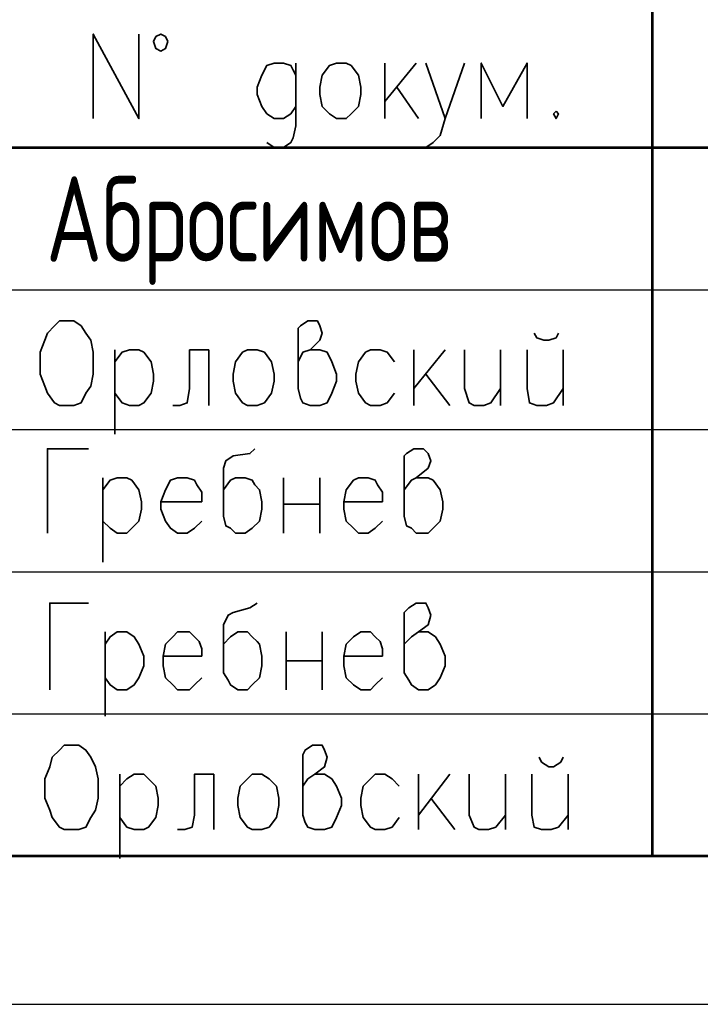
# Model space of a CAD drawing. Header units: millimetres. Extents: x -4 to 206, y 6 to 303.
# Tile 2 of 11: x 33 to 57, y 6 to 41. Entities that reach past the tile are written whole.
import ezdxf
from ezdxf.xclip import XClip

# ---------------------------------------------------------------- set-up
doc = ezdxf.new("R2010")
doc.units = ezdxf.units.MM
doc.header["$MEASUREMENT"] = 0
doc.header["$XCLIPFRAME"] = 0
doc.layers.get('0').update_dxf_attribs({"linetype": 'CONTINUOUS'})
doc.styles.add('simplex.shx', font='simplex.shx', dxfattribs={"width": 0.9, "height": 2})

# ---------------------------------------------------------------- blocks, each defined once
blk = doc.blocks.new('MF607_4')
at = {"color": 7, "linetype": 'Continuous', "lineweight": 53, "true_color": 0x000007}
blk.add_lwpolyline([(199.729, 297.011), (199.729, 11.515), (15.748, 11.515)], dxfattribs=at)

msp = doc.modelspace()

# ---------------------------------------------------------------- linework, layer by layer
at = {"color": 7, "linetype": 'Continuous', "lineweight": 53, "true_color": 0x000007}
for p, q in [((55.541, 11.515), (55.541, 51.308)), ((15.748, 36.407), (80.349, 36.407))]:
    msp.add_line(p, q, dxfattribs=at)
at = {"color": 7, "linetype": 'Continuous', "lineweight": 35, "true_color": 0x000007}
for p, q in [((46.143, 39.37), (46.143, 37.423)), ((47.244, 39.37), (46.143, 38.015)), ((46.567, 38.523), (47.329, 37.423)), ((36.661, 29.295), (36.661, 26.331)), ((39.963, 29.295), (39.963, 27.347)), ((47.159, 29.295), (47.159, 27.347)), ((48.26, 29.295), (47.159, 27.94)), ((50.207, 29.295), (50.207, 27.347)), ((52.409, 29.295), (52.409, 27.347)), ((47.583, 28.448), (48.429, 27.347)), ((36.237, 24.807), (36.237, 21.844)), ((42.587, 24.807), (42.587, 22.86)), ((43.857, 24.807), (43.857, 22.86)), ((42.587, 23.876), (43.857, 23.876)), ((36.322, 19.389), (36.322, 16.425)), ((42.672, 19.389), (42.672, 17.357)), ((43.942, 19.389), (43.942, 17.357)), ((42.672, 18.373), (43.942, 18.373)), ((36.83, 14.393), (36.83, 11.43)), ((40.132, 14.393), (40.132, 12.446)), ((47.329, 14.393), (47.329, 12.446)), ((48.429, 14.393), (47.329, 12.954)), ((50.377, 14.393), (50.377, 12.446)), ((52.578, 14.393), (52.578, 12.446)), ((47.752, 13.547), (48.599, 12.446))]:
    msp.add_line(p, q, dxfattribs=at)
at = {"color": 7, "linetype": 'Continuous', "lineweight": 25, "true_color": 0x000007}
for p, q in [((15.748, 31.411), (80.349, 31.411)), ((15.748, 26.501), (80.349, 26.501)), ((15.748, 21.505), (80.349, 21.505)), ((15.748, 16.51), (80.349, 16.51))]:
    msp.add_line(p, q, dxfattribs=at)
at = {"color": 7, "linetype": 'Continuous', "lineweight": 25}
msp.add_line((-4.174, 6.309), (205.791, 6.309), dxfattribs=at)
at = {"color": 7, "linetype": 'Continuous', "lineweight": 35, "true_color": 0x000007}
for points in [[(35.899, 37.423), (35.899, 40.386), (37.507, 37.423), (37.507, 40.386)], [(43.011, 38.947), (42.926, 39.116), (42.841, 39.285), (42.587, 39.37), (42.249, 39.37), (41.995, 39.285), (41.825, 38.947), (41.656, 38.523), (41.656, 38.269), (41.825, 37.846), (41.995, 37.592), (42.249, 37.423), (42.587, 37.423), (42.841, 37.592), (43.011, 37.846)], [(43.011, 39.37), (43.011, 37.169), (42.926, 36.745), (42.841, 36.576), (42.587, 36.407), (42.249, 36.407), (41.995, 36.576)], [(47.583, 39.37), (48.26, 37.423), (48.937, 39.37)], [(51.139, 37.423), (51.139, 39.37), (50.292, 37.846), (49.53, 39.37), (49.53, 37.423)], [(48.26, 37.423), (48.091, 36.83), (47.837, 36.576), (47.583, 36.407), (47.498, 36.407)], [(43.095, 28.871), (43.265, 29.21), (43.519, 29.295), (43.857, 29.633), (43.942, 29.887), (43.857, 30.141), (43.773, 30.311), (43.434, 30.311), (43.18, 30.141), (43.095, 30.057), (43.095, 27.94), (43.18, 27.601), (43.265, 27.432), (43.519, 27.347), (43.857, 27.347), (44.111, 27.432), (44.281, 27.771), (44.45, 28.194), (44.45, 28.448), (44.281, 28.871), (44.111, 29.21), (43.857, 29.295), (43.519, 29.295)], [(51.393, 29.887), (51.477, 29.718), (51.731, 29.633), (51.901, 29.633), (52.155, 29.718), (52.239, 29.887)], [(36.661, 28.871), (36.915, 29.21), (37.169, 29.295), (37.507, 29.295), (37.677, 29.21), (37.931, 28.871), (38.015, 28.448), (38.015, 28.194), (37.931, 27.771), (37.677, 27.432), (37.507, 27.347), (37.169, 27.347), (36.915, 27.432), (36.661, 27.771)], [(39.963, 29.295), (39.285, 29.295), (39.285, 27.94), (39.201, 27.432), (38.947, 27.347), (38.693, 27.347)], [(46.482, 28.871), (46.228, 29.21), (45.974, 29.295), (45.635, 29.295), (45.466, 29.21), (45.212, 28.871), (45.127, 28.448), (45.127, 28.194), (45.212, 27.771), (45.466, 27.432), (45.635, 27.347), (45.974, 27.347), (46.228, 27.432), (46.482, 27.771)], [(48.937, 29.295), (48.937, 27.94), (49.107, 27.432), (49.276, 27.347), (49.615, 27.347), (49.869, 27.432), (50.207, 27.94)], [(51.139, 29.295), (51.139, 27.94), (51.223, 27.432), (51.477, 27.347), (51.816, 27.347), (52.07, 27.432), (52.409, 27.94)], [(35.729, 25.823), (34.29, 25.823), (34.29, 22.86)], [(41.571, 25.823), (41.402, 25.654), (40.809, 25.569), (40.555, 25.4), (40.471, 25.146), (40.471, 23.453), (40.555, 23.114), (40.725, 23.029), (40.894, 22.86), (41.233, 22.86), (41.487, 23.029), (41.741, 23.283), (41.825, 23.707), (41.825, 23.961), (41.741, 24.384), (41.571, 24.553), (41.487, 24.723), (41.233, 24.807), (40.894, 24.807), (40.725, 24.723), (40.471, 24.384)], [(46.821, 24.384), (47.075, 24.723), (47.244, 24.807), (47.667, 25.146), (47.752, 25.4), (47.667, 25.654), (47.498, 25.823), (47.159, 25.823), (46.905, 25.654), (46.821, 25.569), (46.821, 23.453), (46.905, 23.114), (47.075, 23.029), (47.244, 22.86), (47.667, 22.86), (47.837, 23.029), (48.091, 23.283), (48.175, 23.707), (48.175, 23.961), (48.091, 24.384), (47.837, 24.723), (47.667, 24.807), (47.244, 24.807)], [(36.237, 24.384), (36.491, 24.723), (36.745, 24.807), (37.084, 24.807), (37.253, 24.723), (37.507, 24.384), (37.592, 23.961), (37.592, 23.707), (37.507, 23.283), (37.253, 23.029), (37.084, 22.86), (36.745, 22.86), (36.491, 23.029), (36.237, 23.283)], [(38.269, 23.961), (39.709, 23.961), (39.709, 24.299), (39.539, 24.553), (39.455, 24.723), (39.201, 24.807), (38.862, 24.807), (38.608, 24.723), (38.439, 24.384), (38.269, 23.961), (38.269, 23.707), (38.439, 23.283), (38.608, 23.029), (38.862, 22.86), (39.201, 22.86), (39.455, 23.029), (39.709, 23.283)], [(44.704, 23.961), (46.059, 23.961), (46.059, 24.299), (45.889, 24.553), (45.805, 24.723), (45.551, 24.807), (45.212, 24.807), (45.043, 24.723), (44.789, 24.384), (44.704, 23.961), (44.704, 23.707), (44.789, 23.283), (45.043, 23.029), (45.212, 22.86), (45.551, 22.86), (45.805, 23.029), (46.059, 23.283)], [(35.729, 20.405), (34.375, 20.405), (34.375, 17.357)], [(41.656, 20.405), (41.402, 20.235), (40.809, 20.066), (40.64, 19.981), (40.471, 19.643), (40.471, 17.949), (40.64, 17.695), (40.725, 17.526), (40.979, 17.357), (41.317, 17.357), (41.487, 17.526), (41.741, 17.78), (41.825, 18.203), (41.825, 18.542), (41.741, 18.965), (41.656, 19.05), (41.487, 19.219), (41.317, 19.389), (40.979, 19.389), (40.725, 19.219), (40.471, 18.965)], [(46.821, 18.965), (47.075, 19.219), (47.329, 19.389), (47.667, 19.643), (47.752, 19.981), (47.667, 20.235), (47.583, 20.405), (47.244, 20.405), (46.99, 20.235), (46.821, 20.066), (46.821, 17.949), (46.99, 17.695), (47.075, 17.526), (47.329, 17.357), (47.667, 17.357), (47.921, 17.526), (48.091, 17.78), (48.26, 18.203), (48.26, 18.542), (48.091, 18.965), (47.921, 19.219), (47.667, 19.389), (47.329, 19.389)], [(36.322, 18.965), (36.491, 19.219), (36.745, 19.389), (37.084, 19.389), (37.338, 19.219), (37.507, 18.965), (37.677, 18.542), (37.677, 18.203), (37.507, 17.78), (37.338, 17.526), (37.084, 17.357), (36.745, 17.357), (36.491, 17.526), (36.322, 17.78)], [(38.354, 18.542), (39.709, 18.542), (39.709, 18.796), (39.624, 19.05), (39.455, 19.219), (39.285, 19.389), (38.862, 19.389), (38.693, 19.219), (38.439, 18.965), (38.354, 18.542), (38.354, 18.203), (38.439, 17.78), (38.693, 17.526), (38.862, 17.357), (39.285, 17.357), (39.455, 17.526), (39.709, 17.78)], [(44.704, 18.542), (46.059, 18.542), (46.059, 18.796), (45.974, 19.05), (45.805, 19.219), (45.635, 19.389), (45.297, 19.389), (45.043, 19.219), (44.789, 18.965), (44.704, 18.542), (44.704, 18.203), (44.789, 17.78), (45.043, 17.526), (45.297, 17.357), (45.635, 17.357), (45.805, 17.526), (46.059, 17.78)], [(43.265, 13.97), (43.434, 14.224), (43.688, 14.393), (44.027, 14.647), (44.111, 14.986), (44.027, 15.24), (43.942, 15.409), (43.603, 15.409), (43.349, 15.24), (43.265, 15.071), (43.265, 12.954), (43.349, 12.7), (43.434, 12.531), (43.688, 12.446), (44.027, 12.446), (44.281, 12.531), (44.45, 12.869), (44.619, 13.293), (44.619, 13.547), (44.45, 13.97), (44.281, 14.224), (44.027, 14.393), (43.688, 14.393)], [(51.562, 14.986), (51.647, 14.817), (51.901, 14.647), (52.07, 14.647), (52.324, 14.817), (52.409, 14.986)], [(36.83, 13.97), (37.084, 14.224), (37.338, 14.393), (37.677, 14.393), (37.846, 14.224), (38.1, 13.97), (38.185, 13.547), (38.185, 13.293), (38.1, 12.869), (37.846, 12.531), (37.677, 12.446), (37.338, 12.446), (37.084, 12.531), (36.83, 12.869)], [(40.132, 14.393), (39.455, 14.393), (39.455, 12.954), (39.37, 12.531), (39.116, 12.446), (38.862, 12.446)], [(46.651, 13.97), (46.397, 14.224), (46.143, 14.393), (45.805, 14.393), (45.635, 14.224), (45.381, 13.97), (45.297, 13.547), (45.297, 13.293), (45.381, 12.869), (45.635, 12.531), (45.805, 12.446), (46.143, 12.446), (46.397, 12.531), (46.651, 12.869)], [(49.107, 14.393), (49.107, 12.954), (49.276, 12.531), (49.445, 12.446), (49.784, 12.446), (50.038, 12.531), (50.377, 12.954)], [(51.308, 14.393), (51.308, 12.954), (51.393, 12.531), (51.647, 12.446), (51.985, 12.446), (52.239, 12.531), (52.578, 12.954)]]:
    msp.add_lwpolyline(points, dxfattribs=at)
for points in [[(38.523, 40.132), (38.439, 40.301), (38.269, 40.386), (38.1, 40.301), (38.015, 40.132), (38.1, 39.878), (38.269, 39.793), (38.439, 39.878)], [(44.45, 39.37), (44.789, 39.37), (44.958, 39.285), (45.212, 38.947), (45.297, 38.523), (45.297, 38.269), (45.212, 37.846), (44.958, 37.592), (44.789, 37.423), (44.45, 37.423), (44.196, 37.592), (43.942, 37.846), (43.857, 38.269), (43.857, 38.523), (43.942, 38.947), (44.196, 39.285)], [(52.155, 37.677), (52.07, 37.592), (52.155, 37.423), (52.239, 37.592)], [(34.713, 30.311), (35.221, 30.311), (35.475, 30.141), (35.645, 29.887), (35.814, 29.633), (35.899, 29.21), (35.899, 28.448), (35.814, 28.025), (35.645, 27.771), (35.475, 27.432), (35.221, 27.347), (34.713, 27.347), (34.544, 27.432), (34.29, 27.771), (34.205, 28.025), (34.036, 28.448), (34.036, 29.21), (34.205, 29.633), (34.29, 29.887), (34.544, 30.141)], [(41.317, 29.295), (41.656, 29.295), (41.91, 29.21), (42.164, 28.871), (42.249, 28.448), (42.249, 28.194), (42.164, 27.771), (41.91, 27.432), (41.656, 27.347), (41.317, 27.347), (41.148, 27.432), (40.894, 27.771), (40.809, 28.194), (40.809, 28.448), (40.894, 28.871), (41.148, 29.21)], [(34.883, 15.409), (35.391, 15.409), (35.645, 15.24), (35.814, 14.986), (35.983, 14.647), (36.068, 14.224), (36.068, 13.547), (35.983, 13.123), (35.814, 12.869), (35.645, 12.531), (35.391, 12.446), (34.883, 12.446), (34.713, 12.531), (34.459, 12.869), (34.375, 13.123), (34.205, 13.547), (34.205, 14.224), (34.375, 14.647), (34.459, 14.986), (34.713, 15.24)], [(41.487, 14.393), (41.825, 14.393), (42.079, 14.224), (42.333, 13.97), (42.418, 13.547), (42.418, 13.293), (42.333, 12.869), (42.079, 12.531), (41.825, 12.446), (41.487, 12.446), (41.317, 12.531), (41.063, 12.869), (40.979, 13.293), (40.979, 13.547), (41.063, 13.97), (41.317, 14.224)]]:
    msp.add_lwpolyline(points, close=True, dxfattribs=at)

# ---------------------------------------------------------------- block references
at = {"color": 7, "true_color": 0xffffff}
ref = msp.add_blockref('MF607_4', (0, 0), dxfattribs=at)
XClip(ref).set_block_clipping_path([(15.409333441, 11.0913335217), (200.1519975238, 297.0106599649)])

# ---------------------------------------------------------------- texts
at = {"color": 7, "lineweight": 20, "style": 'simplex.shx', "width": 0.7}
msp.add_text('Абросимов', height=3, dxfattribs=at).set_placement((34.243, 32.394))

doc.saveas('drawing.dxf')
